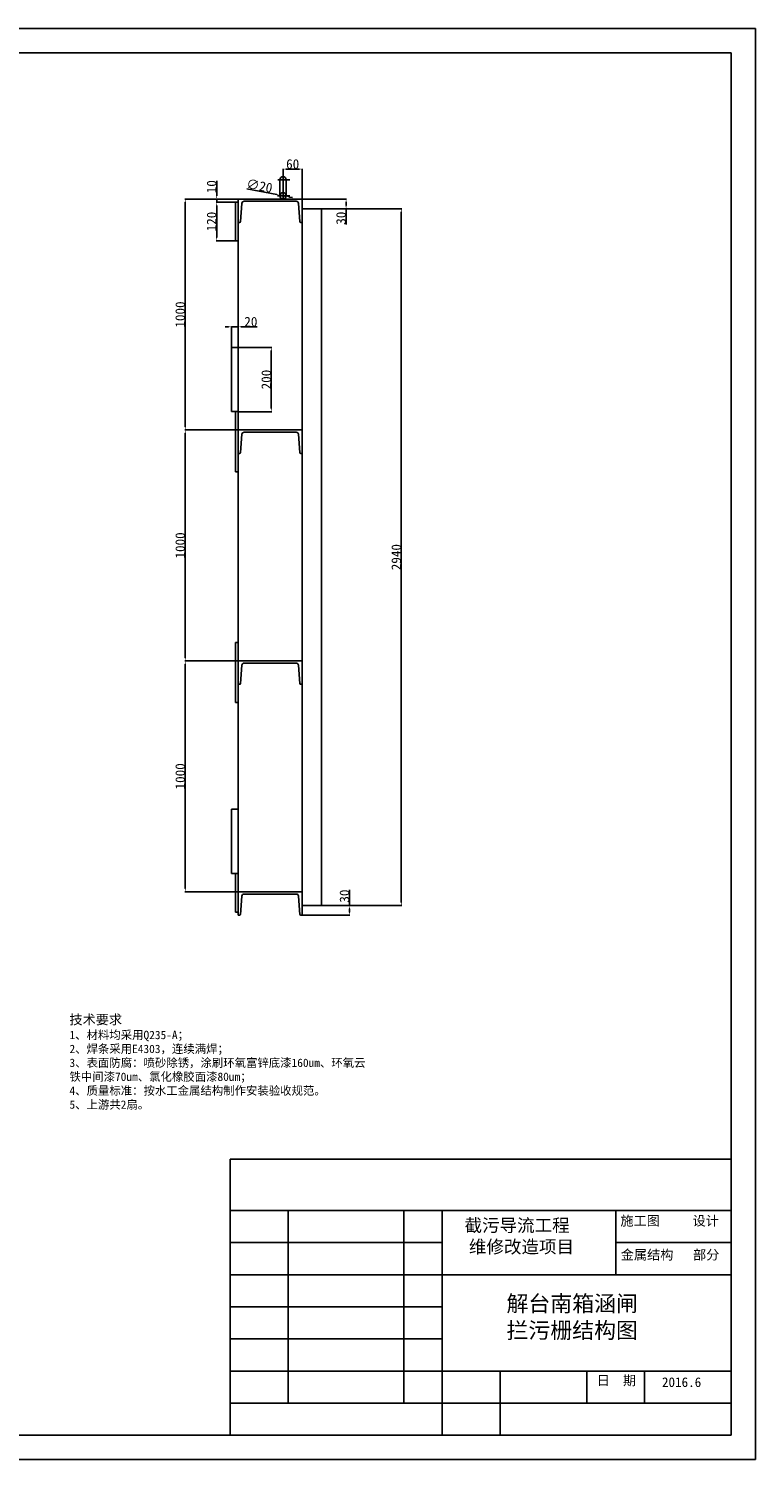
# Model space of a CAD drawing. Header units: millimetres. Extents: x 153 to 6453, y 1859 to 6314.
# Tile 2 of 2: x 4189 to 6453, y 1859 to 6314. Entities that reach past the tile are written whole.
import ezdxf

# ---------------------------------------------------------------- set-up
doc = ezdxf.new("R2010")
doc.units = ezdxf.units.MM
doc.dimstyles.new('ISO-25', dxfattribs={"dimtxt": 30, "dimasz": 10, "dimexe": 1.25, "dimexo": 0.625, "dimtad": 1, "dimtxsty": 'Standard', "dimcen": 2.5, "dimadec": 0, "dimazin": 0, "dimtfac": 1, "dimtmove": 0, "dimatfit": 3, "dimfxl": 1, "dimarcsym": 0})

# ---------------------------------------------------------------- blocks, each defined once
blk = doc.blocks.new('*D1')
at = {"color": 0, "lineweight": -2}
for p, q in [((4981.7, 5866), (4981.7, 5878)), ((5031.7, 5876.7), (4991.7, 5876.7)), ((5041.7, 5784.1), (5041.7, 5878))]:
    blk.add_line(p, q, dxfattribs=at)
at = {"color": 0}
for points in [[(4991.7, 5878.4), (4991.7, 5875.1), (4981.7, 5876.7)], [(5031.7, 5878.4), (5031.7, 5875.1), (5041.7, 5876.7)]]:
    blk.add_solid(points, dxfattribs=at)
at = {"layer": 'Defpoints', "color": 0}
for p in [(4981.7, 5876.7), (4981.7, 5865.3), (5041.7, 5783.5)]:
    blk.add_point(p, dxfattribs=at)
at = {"color": 0, "insert": (5011.7, 5892.4), "char_height": 30, "attachment_point": 5}
blk.add_mtext('60', dxfattribs=at)
blk = doc.blocks.new('*D3')
at = {"color": 0, "lineweight": -2}
for p, q in [((4869.2, 5815), (4962, 5797.3)), ((4991.5, 5791.6), (4971.9, 5795.4)), ((5001.3, 5789.8), (5011.1, 5787.9))]:
    blk.add_line(p, q, dxfattribs=at)
at = {"color": 0}
for points in [[(4962.3, 5798.9), (4961.7, 5795.6), (4971.9, 5795.4)], [(5001.6, 5791.4), (5001, 5788.1), (4991.5, 5791.6)]]:
    blk.add_solid(points, dxfattribs=at)
at = {"layer": 'Defpoints', "color": 0}
for p in [(4971.9, 5795.4), (4991.5, 5791.6)]:
    blk.add_point(p, dxfattribs=at)
at = {"color": 0, "insert": (4908.1, 5824.7), "char_height": 30, "attachment_point": 5, "rotation": 349.1824}
blk.add_mtext('∅20', dxfattribs=at)
blk = doc.blocks.new('*D7')
at = {"color": 0, "lineweight": -2}
for p, q in [((5102.3, 5753.5), (5351.3, 5753.5)), ((5350, 5743.5), (5350, 3593.5)), ((5102.3, 3583.5), (5351.3, 3583.5))]:
    blk.add_line(p, q, dxfattribs=at)
at = {"color": 0}
for points in [[(5348.4, 5743.5), (5351.7, 5743.5), (5350, 5753.5)], [(5348.4, 3593.5), (5351.7, 3593.5), (5350, 3583.5)]]:
    blk.add_solid(points, dxfattribs=at)
at = {"layer": 'Defpoints', "color": 0}
for p in [(5101.7, 5753.5), (5101.7, 3583.5), (5350, 3583.5)]:
    blk.add_point(p, dxfattribs=at)
at = {"color": 0, "insert": (5334.4, 4668.5), "char_height": 30, "attachment_point": 5, "rotation": 90}
blk.add_mtext('2940', dxfattribs=at)
blk = doc.blocks.new('*D8')
at = {"color": 0, "lineweight": -2}
for p, q in [((4841.1, 5783.5), (4676, 5783.5)), ((4677.2, 5773.5), (4677.2, 5074.5)), ((4841.1, 5064.5), (4676, 5064.5))]:
    blk.add_line(p, q, dxfattribs=at)
at = {"color": 0}
for points in [[(4675.6, 5773.5), (4678.9, 5773.5), (4677.2, 5783.5)], [(4675.6, 5074.5), (4678.9, 5074.5), (4677.2, 5064.5)]]:
    blk.add_solid(points, dxfattribs=at)
at = {"layer": 'Defpoints', "color": 0}
for p in [(4841.7, 5783.5), (4677.2, 5064.5), (4841.7, 5064.5)]:
    blk.add_point(p, dxfattribs=at)
at = {"color": 0, "insert": (4661.6, 5424), "char_height": 30, "attachment_point": 5, "rotation": 90}
blk.add_mtext('1000', dxfattribs=at)
blk = doc.blocks.new('*D9')
at = {"color": 0, "lineweight": -2}
for p, q in [((4841.1, 5064.5), (4676, 5064.5)), ((4677.2, 5054.5), (4677.2, 4355.5)), ((4841.1, 4345.5), (4676, 4345.5))]:
    blk.add_line(p, q, dxfattribs=at)
at = {"color": 0}
for points in [[(4675.6, 5054.5), (4678.9, 5054.5), (4677.2, 5064.5)], [(4675.6, 4355.5), (4678.9, 4355.5), (4677.2, 4345.5)]]:
    blk.add_solid(points, dxfattribs=at)
at = {"layer": 'Defpoints', "color": 0}
for p in [(4841.7, 5064.5), (4677.2, 4345.5), (4841.7, 4345.5)]:
    blk.add_point(p, dxfattribs=at)
at = {"color": 0, "insert": (4661.6, 4705), "char_height": 30, "attachment_point": 5, "rotation": 90}
blk.add_mtext('1000', dxfattribs=at)
blk = doc.blocks.new('*D10')
at = {"color": 0, "lineweight": -2}
for p, q in [((4841.1, 4345.5), (4676, 4345.5)), ((4677.2, 4335.5), (4677.2, 3636.5)), ((4841.1, 3626.5), (4676, 3626.5))]:
    blk.add_line(p, q, dxfattribs=at)
at = {"color": 0}
for points in [[(4675.6, 4335.5), (4678.9, 4335.5), (4677.2, 4345.5)], [(4675.6, 3636.5), (4678.9, 3636.5), (4677.2, 3626.5)]]:
    blk.add_solid(points, dxfattribs=at)
at = {"layer": 'Defpoints', "color": 0}
for p in [(4841.7, 4345.5), (4677.2, 3626.5), (4841.7, 3626.5)]:
    blk.add_point(p, dxfattribs=at)
at = {"color": 0, "insert": (4661.6, 3986), "char_height": 30, "attachment_point": 5, "rotation": 90}
blk.add_mtext('1000', dxfattribs=at)
blk = doc.blocks.new('*D11')
at = {"color": 0, "lineweight": -2}
for p, q in [((4775, 5793.5), (4775, 5840.4)), ((4796.8, 5783.5), (4773.7, 5783.5)), ((4833.1, 5773.5), (4773.7, 5773.5)), ((4775, 5773.5), (4775, 5783.5)), ((4775, 5763.5), (4775, 5753.5))]:
    blk.add_line(p, q, dxfattribs=at)
at = {"color": 0}
for points in [[(4773.3, 5793.5), (4776.6, 5793.5), (4775, 5783.5)], [(4773.3, 5763.5), (4776.6, 5763.5), (4775, 5773.5)]]:
    blk.add_solid(points, dxfattribs=at)
at = {"layer": 'Defpoints', "color": 0}
for p in [(4775, 5783.5), (4797.4, 5783.5), (4833.7, 5773.5)]:
    blk.add_point(p, dxfattribs=at)
at = {"color": 0, "insert": (4759.3, 5822), "char_height": 30, "attachment_point": 5, "rotation": 90}
blk.add_mtext('10', dxfattribs=at)
blk = doc.blocks.new('*D12')
at = {"color": 0, "lineweight": -2}
for p, q in [((4796.8, 5773.5), (4773.7, 5773.5)), ((4775, 5663.5), (4775, 5763.5)), ((4833.1, 5653.5), (4773.7, 5653.5))]:
    blk.add_line(p, q, dxfattribs=at)
at = {"color": 0}
for points in [[(4773.3, 5763.5), (4776.6, 5763.5), (4775, 5773.5)], [(4773.3, 5663.5), (4776.6, 5663.5), (4775, 5653.5)]]:
    blk.add_solid(points, dxfattribs=at)
at = {"layer": 'Defpoints', "color": 0}
for p in [(4775, 5773.5), (4797.4, 5773.5), (4833.7, 5653.5)]:
    blk.add_point(p, dxfattribs=at)
at = {"color": 0, "insert": (4759.3, 5713.5), "char_height": 30, "attachment_point": 5, "rotation": 90}
blk.add_mtext('120', dxfattribs=at)
blk = doc.blocks.new('*D13')
at = {"color": 0, "lineweight": -2}
for p, q in [((4842.3, 5321.5), (4946.4, 5321.5)), ((4945.1, 5131.5), (4945.1, 5311.5)), ((4842.3, 5121.5), (4946.4, 5121.5))]:
    blk.add_line(p, q, dxfattribs=at)
at = {"color": 0}
for points in [[(4943.5, 5311.5), (4946.8, 5311.5), (4945.1, 5321.5)], [(4943.5, 5131.5), (4946.8, 5131.5), (4945.1, 5121.5)]]:
    blk.add_solid(points, dxfattribs=at)
at = {"layer": 'Defpoints', "color": 0}
for p in [(4841.7, 5321.5), (4945.1, 5321.5), (4841.7, 5121.5)]:
    blk.add_point(p, dxfattribs=at)
at = {"color": 0, "insert": (4929.5, 5221.5), "char_height": 30, "attachment_point": 5, "rotation": 90}
blk.add_mtext('200', dxfattribs=at)
blk = doc.blocks.new('*D17')
at = {"color": 0, "lineweight": -2}
for p, q in [((5188.8, 3583.5), (5188.8, 3632.8)), ((5102.3, 3583.5), (5190, 3583.5)), ((5188.8, 3563.5), (5188.8, 3573.5)), ((5042.3, 3553.5), (5190, 3553.5))]:
    blk.add_line(p, q, dxfattribs=at)
at = {"color": 0}
for points in [[(5187.1, 3573.5), (5190.4, 3573.5), (5188.8, 3583.5)], [(5187.1, 3563.5), (5190.4, 3563.5), (5188.8, 3553.5)]]:
    blk.add_solid(points, dxfattribs=at)
at = {"layer": 'Defpoints', "color": 0}
for p in [(5101.7, 3583.5), (5188.8, 3583.5), (5041.7, 3553.5)]:
    blk.add_point(p, dxfattribs=at)
at = {"color": 0, "insert": (5173.1, 3613.1), "char_height": 30, "attachment_point": 5, "rotation": 90}
blk.add_mtext('30', dxfattribs=at)
blk = doc.blocks.new('*D18')
at = {"color": 0, "lineweight": -2}
for p, q in [((5042.3, 5783.5), (5179.2, 5783.5)), ((5102.9, 5753.5), (5179.2, 5753.5)), ((5178, 5773.5), (5178, 5763.5)), ((5178, 5753.5), (5178, 5704.3))]:
    blk.add_line(p, q, dxfattribs=at)
at = {"color": 0}
for points in [[(5176.3, 5773.5), (5179.7, 5773.5), (5178, 5783.5)], [(5176.3, 5763.5), (5179.7, 5763.5), (5178, 5753.5)]]:
    blk.add_solid(points, dxfattribs=at)
at = {"layer": 'Defpoints', "color": 0}
for p in [(5041.7, 5783.5), (5102.3, 5753.5), (5178, 5753.5)]:
    blk.add_point(p, dxfattribs=at)
at = {"color": 0, "insert": (5162.4, 5723.9), "char_height": 30, "attachment_point": 5, "rotation": 90}
blk.add_mtext('30', dxfattribs=at)
blk = doc.blocks.new('*D24')
at = {"color": 0, "lineweight": -2}
for p, q in [((4811.7, 5385.7), (4801.7, 5385.7)), ((4821.7, 5322.1), (4821.7, 5387)), ((4821.7, 5385.7), (4841.7, 5385.7)), ((4841.7, 5386.4), (4841.7, 5387)), ((4851.7, 5385.7), (4901.3, 5385.7))]:
    blk.add_line(p, q, dxfattribs=at)
at = {"color": 0}
for points in [[(4811.7, 5387.4), (4811.7, 5384.1), (4821.7, 5385.7)], [(4851.7, 5387.4), (4851.7, 5384.1), (4841.7, 5385.7)]]:
    blk.add_solid(points, dxfattribs=at)
at = {"layer": 'Defpoints', "color": 0}
for p in [(4841.7, 5385.7), (4841.7, 5385.7), (4821.7, 5321.5)]:
    blk.add_point(p, dxfattribs=at)
at = {"color": 0, "insert": (4881.5, 5401.4), "char_height": 30, "attachment_point": 5}
blk.add_mtext('20', dxfattribs=at)

msp = doc.modelspace()

# ---------------------------------------------------------------- linework, layer by layer
for p, q in [((152.541, 6314.219), (6452.541, 6314.219)), ((6452.541, 6314.219), (6452.541, 1859.219)), ((527.541, 6239.219), (6377.541, 6239.219)), ((6377.541, 6239.219), (6377.541, 1934.219)), ((4965.014, 5843.523), (5002.681, 5843.523)), ((4971.677, 5843.523), (4971.677, 5793.523)), ((4981.677, 5783.523), (4981.677, 5865.332)), ((4991.677, 5843.523), (4991.677, 5793.523)), ((4964.263, 5793.523), (5003.17, 5793.523)), ((4833.677, 5773.523), (4833.677, 5653.523)), ((4833.677, 5773.523), (4841.677, 5773.523)), ((4841.677, 5783.523), (4841.677, 3553.523)), ((4841.677, 5783.523), (5041.677, 5783.523)), ((4849.621, 5713.307), (4853.707, 5770.026)), ((5022.665, 5776.523), (4860.689, 5776.523)), ((5033.733, 5713.307), (5029.647, 5770.026)), ((5041.677, 5783.523), (5041.677, 3553.523)), ((5041.677, 5753.523), (5101.677, 5753.523)), ((5101.677, 5753.523), (5101.677, 3583.523)), ((4841.677, 5710.523), (4846.629, 5710.523)), ((5041.677, 5710.523), (5036.725, 5710.523)), ((4833.677, 5653.523), (4841.677, 5653.523)), ((4821.677, 5321.523), (4821.677, 5121.523)), ((4841.677, 5321.523), (4821.677, 5321.523)), ((4841.677, 5121.523), (4821.677, 5121.523)), ((4833.677, 5121.523), (4841.677, 5121.523)), ((4833.677, 5121.523), (4833.677, 4934.523)), ((4841.677, 5064.523), (5041.677, 5064.523)), ((4849.621, 4994.307), (4853.707, 5051.026)), ((5022.665, 5057.523), (4860.689, 5057.523)), ((5033.733, 4994.307), (5029.647, 5051.026)), ((4841.677, 4991.523), (4846.629, 4991.523)), ((5041.677, 4991.523), (5036.725, 4991.523)), ((4833.677, 4934.523), (4841.677, 4934.523)), ((4833.677, 4402.523), (4841.677, 4402.523)), ((4833.677, 4402.523), (4833.677, 4215.523)), ((4841.677, 4345.523), (5041.677, 4345.523)), ((4849.621, 4275.307), (4853.707, 4332.026)), ((5022.665, 4338.523), (4860.689, 4338.523)), ((5033.733, 4275.307), (5029.647, 4332.026)), ((4841.677, 4272.523), (4846.629, 4272.523)), ((5041.677, 4272.523), (5036.725, 4272.523)), ((4833.677, 4215.523), (4841.677, 4215.523)), ((4821.677, 3883.523), (4821.677, 3683.523)), ((4841.677, 3883.523), (4821.677, 3883.523)), ((4841.677, 3683.523), (4821.677, 3683.523)), ((4833.677, 3683.523), (4841.677, 3683.523)), ((4833.677, 3683.523), (4833.677, 3563.523)), ((5041.677, 3626.523), (4841.677, 3626.523)), ((4849.621, 3556.307), (4853.707, 3613.026)), ((5022.665, 3619.523), (4860.689, 3619.523)), ((5033.733, 3556.307), (5029.647, 3613.026)), ((5101.677, 3583.523), (5041.677, 3583.523)), ((4833.677, 3563.523), (4841.677, 3563.523)), ((4841.677, 3553.523), (4846.629, 3553.523)), ((5041.677, 3553.523), (5036.725, 3553.523)), ((4817.542, 2794.218), (4817.542, 1934.219)), ((4817.542, 2794.218), (6377.541, 2794.218)), ((4817.542, 2634.218), (6377.541, 2634.218)), ((4997.542, 2634.218), (4997.542, 2034.219)), ((5357.542, 2634.218), (5357.542, 2034.219)), ((5477.542, 2634.218), (5477.542, 1934.219)), ((6017.541, 2634.218), (6017.541, 2434.218)), ((4817.542, 2534.218), (5477.542, 2534.218)), ((6017.541, 2534.218), (6377.541, 2534.218)), ((4817.542, 2434.218), (6377.541, 2434.218)), ((4817.542, 2334.218), (5477.542, 2334.218)), ((4817.542, 2234.218), (5477.542, 2234.218)), ((4817.542, 2134.219), (6377.541, 2134.219)), ((5657.542, 2134.219), (5657.542, 1934.219)), ((5927.541, 2134.219), (5927.541, 2034.219)), ((6107.541, 2134.219), (6107.541, 2034.219)), ((4817.542, 2034.219), (6377.541, 2034.219)), ((527.541, 1934.219), (6377.541, 1934.219)), ((152.541, 1859.219), (6452.541, 1859.219))]:
    msp.add_line(p, q)
msp.add_circle((4981.677, 5793.523), 10)
for centre, radius, start, end in [((4981.677, 5843.523), 10, 0, 180), ((4860.689, 5769.523), 7, 90, 175.879844), ((5022.665, 5769.523), 7, 4.120156, 90), ((4846.629, 5713.523), 3, 270, 355.879844), ((5036.725, 5713.523), 3, 184.120156, 270), ((4860.689, 5050.523), 7, 90, 175.879844), ((5022.665, 5050.523), 7, 4.120156, 90), ((4846.629, 4994.523), 3, 270, 355.879844), ((5036.725, 4994.523), 3, 184.120156, 270), ((4860.689, 4331.523), 7, 90, 175.879844), ((5022.665, 4331.523), 7, 4.120156, 90), ((4846.629, 4275.523), 3, 270, 355.879844), ((5036.725, 4275.523), 3, 184.120156, 270), ((4860.689, 3612.523), 7, 90, 175.879844), ((5022.665, 3612.523), 7, 4.120156, 90), ((4846.629, 3556.523), 3, 270, 355.879844), ((5036.725, 3556.523), 3, 184.120156, 270)]:
    msp.add_arc(centre, radius, start, end)

# ---------------------------------------------------------------- texts
at = {"color": 6, "insert": (4316.68, 3243.703), "char_height": 30, "width": 921.95795, "attachment_point": 1}
msp.add_mtext('{\\fFangSong|b0|i0|c134|p49;\\C5;技术要求\\P\\fFangSong|b0|i0|c0|p49;\\H0.8667x;1\\fFangSong|b0|i0|c134|p49;、材料均采用\\fFangSong|b0|i0|c0|p49;Q235-A\\fFangSong|b0|i0|c134|p49;；\\P\\fFangSong|b0|i0|c0|p49;2\\fFangSong|b0|i0|c134|p49;、焊条采用\\fFangSong|b0|i0|c0|p49;E4303\\fFangSong|b0|i0|c134|p49;，连续满焊；\\P\\fFangSong|b0|i0|c0|p49;3\\fFangSong|b0|i0|c134|p49;、表面防腐：喷砂除锈，涂刷环氧富锌底漆160um、环氧云铁中间漆70um、氯化橡胶面漆80um；\\P\\fFangSong|b0|i0|c0|p49;4\\fFangSong|b0|i0|c134|p49;、质量标准：按水工金属结构制作安装验收规范。\\P5、上游共2扇。}', dxfattribs=at)
at = {"attachment_point": 1}
for s, insert, char_height, width in [('\\pt50,100;  {\\fFangSong|b0|i0|c134|p49;\\H0.8x;截污导流工程\\P   维修改造项目}', (5478.791, 2608.014), 49.99995, 503.24012), ('{\\fFangSong|b0|i0|c134|p49;施工图     设计}', (6032.368, 2617.191), 29.99997, 323.71115), ('{\\fFangSong|b0|i0|c134|p49;金属结构   部分}', (6033.533, 2511.372), 29.99997, 340.01161), ('{\\fFangSong|b0|i0|c134|p49;   解台南箱涵闸\\P   拦污栅结构图}', (5575.462, 2369.558), 49.99995, 712.20874), (' {\\fFangSong|b0|i0|c134|p49;日  期}', (5937.78, 2120.084), 29.99997, 165.07254), ('  2016.6', (6120.725, 2114.699), 30, 245.70399)]:
    msp.add_mtext(s, dxfattribs=dict(at, insert=insert, char_height=char_height, width=width))

# ---------------------------------------------------------------- dimensions: what is measured, and where the dimension line sits
at = {"color": 1}
for base, p1, p2, picture, middle in [((4981.677, 5876.741), (5041.677, 5783.523), (4981.677, 5865.332), '*D1', (5011.677, 5892.366)), ((4841.677, 5385.733), (4821.677, 5321.523), (4841.677, 5385.733), '*D24', (4881.469, 5401.358))]:
    dim = msp.add_linear_dim(base=base, p1=p1, p2=p2, dimstyle='ISO-25', dxfattribs=at)
    dim.commit()
    dim.dimension.update_dxf_attribs({"geometry": picture, "text_midpoint": middle})
for base, p1, p2, picture, middle in [((4774.967, 5783.523), (4833.677, 5773.523), (4797.399, 5783.523), '*D11', (4759.342, 5821.981)), ((4774.967, 5773.523), (4833.677, 5653.523), (4797.421, 5773.523), '*D12', (4759.342, 5713.523)), ((5177.991, 5753.523), (5041.677, 5783.523), (5102.302, 5753.523), '*D18', (5162.366, 5723.898)), ((4945.122, 5321.523), (4841.677, 5121.523), (4841.677, 5321.523), '*D13', (4929.497, 5221.523)), ((5188.752, 3583.523), (5041.677, 3553.523), (5101.677, 3583.523), '*D17', (5173.127, 3613.148))]:
    dim = msp.add_linear_dim(base=base, p1=p1, p2=p2, angle=90, dimstyle='ISO-25', dxfattribs=at)
    dim.commit()
    dim.dimension.update_dxf_attribs({"geometry": picture, "text_midpoint": middle})
dim = msp.add_diameter_dim_2p(p1=(4991.499, 5791.646), p2=(4971.855, 5795.4), dimstyle='ISO-25', dxfattribs=at)
dim.commit()
dim.dimension.update_dxf_attribs({"geometry": '*D3', "text_midpoint": (4904.913, 5808.191), "dimtype": 163})
for base, p1, p2, text, picture, middle in [((4677.246, 5064.523), (4841.677, 5783.523), (4841.677, 5064.523), '1000', '*D8', (4661.621, 5424.023)), ((5350.049, 3583.523), (5101.677, 5753.523), (5101.677, 3583.523), '2940', '*D7', (5334.424, 4668.523)), ((4677.246, 4345.523), (4841.677, 5064.523), (4841.677, 4345.523), '1000', '*D9', (4661.621, 4705.023)), ((4677.246, 3626.523), (4841.677, 4345.523), (4841.677, 3626.523), '1000', '*D10', (4661.621, 3986.023))]:
    dim = msp.add_linear_dim(base=base, p1=p1, p2=p2, angle=90, text=text, dimstyle='ISO-25', dxfattribs=at)
    dim.commit()
    dim.dimension.update_dxf_attribs({"geometry": picture, "text_midpoint": middle})

doc.saveas('drawing.dxf')
